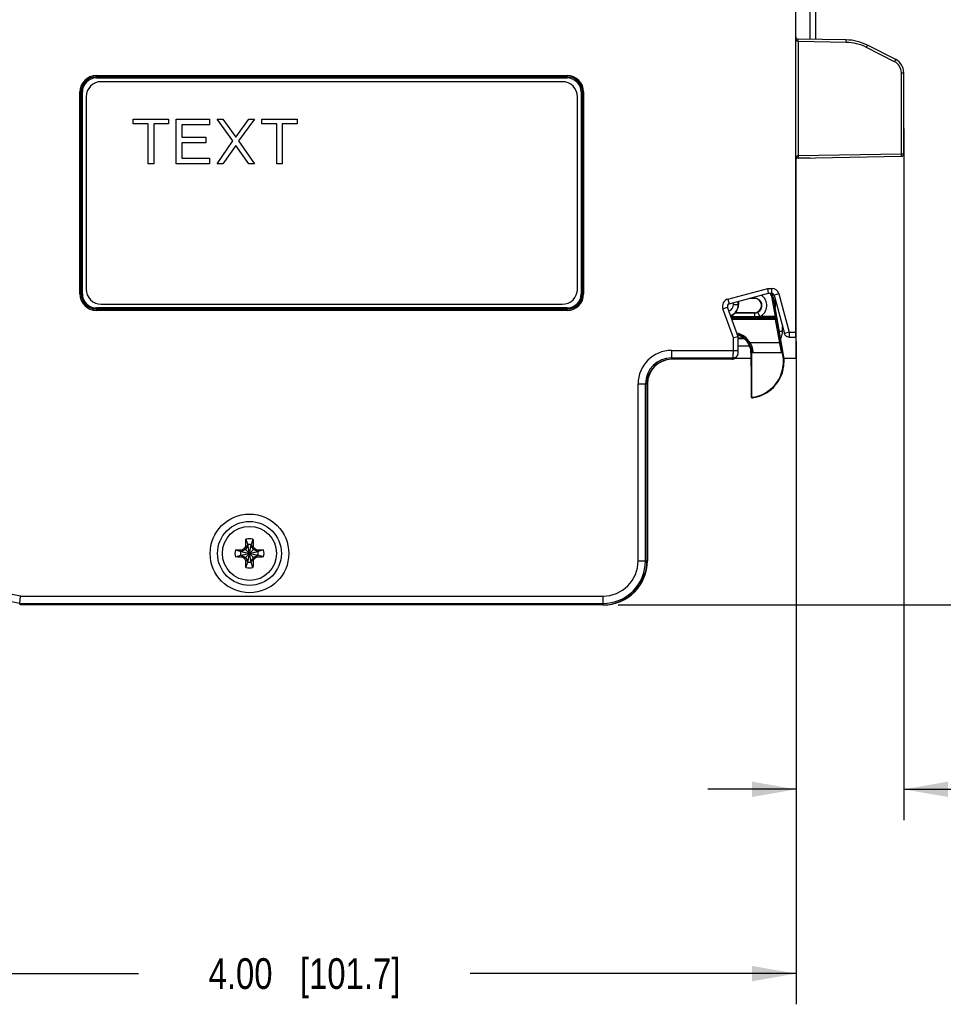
# Model space of a CAD drawing. Header units: inches. Extents: x 0 to 22, y 0 to 17.
# Tile 19 of 33: x 9.8 to 13.6, y 5.7 to 9.7. Entities that reach past the tile are written whole.
import ezdxf

# ---------------------------------------------------------------- set-up
doc = ezdxf.new("R2010")
doc.units = ezdxf.units.IN
doc.header["$LTSCALE"] = 1.21
doc.header["$MEASUREMENT"] = 0
doc.layers.get('0').update_dxf_attribs({"linetype": 'CONTINUOUS'})
for name, color, linetype in [('02___PRT_ALL_AXES', 7, 'CONTINUOUS'), ('03___PRT_ALL_CURVES', 7, 'CONTINUOUS'), ('06___PRT_ALL_SURFS', 7, 'CONTINUOUS'), ('DIMENSIONS', 7, 'CONTINUOUS')]:
    doc.layers.add(name, color=color, linetype=linetype)
doc.styles.get("Standard").update_dxf_attribs({"font": 'txt', "width": 0.8})
doc.dimstyles.new('DIMSTYLE_1', dxfattribs={"dimtxt": 0.125, "dimasz": 0.18, "dimexe": 0.125, "dimexo": 0.0625, "dimgap": 0.0625, "dimtad": 0, "dimtih": 1, "dimtoh": 1, "dimzin": 4, "dimdsep": 46, "dimtxsty": 'STANDARD', "dimblk": '_FILLED', "dimblk1": '_FILLED', "dimblk2": '_FILLED', "dimcen": 0.09, "dimadec": 0, "dimazin": 0, "dimtp": 0.001, "dimtm": 0.001, "dimtfac": 1, "dimtofl": 0, "dimtmove": 0, "dimatfit": 3, "dimldrblk": '_FILLED', "dimfxl": 1, "dimtolj": 1, "dimtzin": 4, "dimarcsym": 0})

# ---------------------------------------------------------------- blocks, each defined once
blk = doc.blocks.new('_FILLED')
at = {"color": 0, "linetype": 'BYBLOCK'}
blk.add_solid([(0, 0), (-1, 0.174), (-1, -0.174)], dxfattribs=at)
blk = doc.blocks.new('*D2')
at = {"layer": 'DIMENSIONS', "color": 2, "linetype": 'CONTINUOUS'}
for p, q in [((13.0448, 13.3566), (14.4473, 13.3566)), ((14.3223, 13.3566), (14.3223, 10.4738)), ((14.3223, 7.341), (14.3223, 10.2238)), ((12.2578, 7.341), (14.4473, 7.341))]:
    blk.add_line(p, q, dxfattribs=at)
at = {"layer": 'DIMENSIONS', "color": 2, "linetype": 'CONTINUOUS', "xscale": 0.18, "yscale": 0.18, "zscale": 0.18}
for p, rotation in [((14.3223, 13.3566), 90), ((14.3223, 7.341), 270)]:
    blk.add_blockref('_FILLED', p, dxfattribs=dict(at, rotation=rotation))
at = {"layer": 'DIMENSIONS', "color": 2, "linetype": 'CONTINUOUS', "insert": (14.3223, 10.4113), "char_height": 0.125, "width": 1.425, "attachment_point": 2, "line_spacing_factor": 0.9}
blk.add_mtext('(6.02{\\Ftxt.shx;\\W1.000000;\\H0.125000; }[152.8])', dxfattribs=at)
blk = doc.blocks.new('*D4')
at = {"layer": 'DIMENSIONS', "color": 2, "linetype": 'CONTINUOUS'}
for p, q in [((12.9823, 8.4136), (12.9823, 5.7158)), ((8.98, 8.0041), (8.98, 5.7158)), ((8.98, 5.8408), (10.3062, 5.8408)), ((12.9823, 5.8408), (11.6562, 5.8408))]:
    blk.add_line(p, q, dxfattribs=at)
at = {"layer": 'DIMENSIONS', "color": 2, "linetype": 'CONTINUOUS', "xscale": 0.18, "yscale": 0.18, "zscale": 0.18, "rotation": 180}
blk.add_blockref('_FILLED', (8.98, 5.8408), dxfattribs=at)
at = {"layer": 'DIMENSIONS', "color": 2, "linetype": 'CONTINUOUS', "xscale": 0.18, "yscale": 0.18, "zscale": 0.18}
blk.add_blockref('_FILLED', (12.9823, 5.8408), dxfattribs=at)
at = {"layer": 'DIMENSIONS', "color": 2, "linetype": 'CONTINUOUS', "insert": (10.9812, 5.9033), "char_height": 0.125, "width": 1.225, "attachment_point": 2, "line_spacing_factor": 0.9}
blk.add_mtext('4.00{\\Ftxt.shx;\\W1.000000;\\H0.125000; }[101.7]', dxfattribs=at)
blk = doc.blocks.new('*D6')
at = {"layer": 'DIMENSIONS', "color": 2, "linetype": 'CONTINUOUS'}
for p, q in [((13.4203, 9.2798), (13.4203, 6.4658)), ((12.9823, 8.4136), (12.9823, 6.4658)), ((12.9823, 6.5908), (12.6223, 6.5908)), ((13.4203, 6.5908), (13.7667, 6.5908))]:
    blk.add_line(p, q, dxfattribs=at)
at = {"layer": 'DIMENSIONS', "color": 2, "linetype": 'CONTINUOUS', "xscale": 0.18, "yscale": 0.18, "zscale": 0.18}
blk.add_blockref('_FILLED', (12.9823, 6.5908), dxfattribs=at)
at = {"layer": 'DIMENSIONS', "color": 2, "linetype": 'CONTINUOUS', "xscale": 0.18, "yscale": 0.18, "zscale": 0.18, "rotation": 180}
blk.add_blockref('_FILLED', (13.4203, 6.5908), dxfattribs=at)
at = {"layer": 'DIMENSIONS', "color": 2, "linetype": 'CONTINUOUS', "insert": (13.8292, 6.6533), "char_height": 0.125, "width": 1.025, "attachment_point": 1, "line_spacing_factor": 0.9}
blk.add_mtext('.44{\\Ftxt.shx;\\W1.000000;\\H0.125000; }[11.1]', dxfattribs=at)

msp = doc.modelspace()

# ---------------------------------------------------------------- linework, layer by layer
at = {"color": 7, "linetype": 'CONTINUOUS'}
for p, q in [((12.9803, 8.4308), (12.9803, 13.3536)), ((13.0621, 9.643), (13.0623, 12.1032)), ((13.0385, 9.8262), (13.0385, 9.6434)), ((13.1858, 9.6408), (12.9901, 9.6442)), ((12.9902, 9.6342), (12.9901, 9.6442)), ((13.1857, 9.6308), (12.9902, 9.6342)), ((12.9902, 9.6342), (12.9902, 9.17)), ((13.1857, 9.6308), (13.1858, 9.6408)), ((13.2686, 9.6101), (13.2731, 9.619)), ((13.3876, 9.5607), (13.2731, 9.619)), ((13.3831, 9.5518), (13.2686, 9.6101)), ((13.3831, 9.5518), (13.3875, 9.5607)), ((13.4104, 9.5073), (13.4203, 9.5073)), ((13.4104, 9.1773), (13.4104, 9.5073)), ((13.4203, 9.1773), (13.4203, 9.5073)), ((10.1343, 9.4958), (12.0503, 9.4958)), ((10.1343, 9.4858), (10.1343, 9.4958)), ((10.1343, 9.4908), (12.0503, 9.4908)), ((10.1343, 9.4858), (12.0503, 9.4858)), ((12.0503, 9.4858), (12.0503, 9.4958)), ((10.0673, 9.4288), (10.0773, 9.4288)), ((10.0673, 8.6068), (10.0673, 9.4288)), ((10.0723, 8.6068), (10.0723, 9.4288)), ((10.0773, 8.6068), (10.0773, 9.4288)), ((12.1073, 9.4288), (12.1173, 9.4288)), ((12.1073, 9.4288), (12.1073, 8.6068)), ((12.1123, 9.4288), (12.1123, 8.6068)), ((12.1173, 9.4288), (12.1173, 8.6068)), ((12.9902, 9.17), (13.4104, 9.1773)), ((13.4104, 9.1773), (13.4203, 9.1773)), ((13.4105, 9.1673), (13.4104, 9.1773)), ((12.9823, 8.3454), (12.9823, 9.156)), ((13.0384, 9.1593), (12.9867, 9.1593)), ((12.9902, 9.17), (12.9901, 9.16)), ((12.9901, 9.16), (13.4105, 9.1673)), ((13.0384, 9.1608), (13.0384, 9.1593)), ((13.0384, 9.1593), (13.04, 9.1608)), ((12.9803, 9.1058), (12.9823, 9.1058)), ((12.9803, 9.0958), (12.9823, 9.0958)), ((12.9803, 9.0903), (12.9823, 9.0903)), ((12.9803, 9.0803), (12.9823, 9.0803)), ((12.7044, 8.5859), (12.867, 8.6295)), ((12.867, 8.6295), (12.8824, 8.6295)), ((12.8697, 8.6095), (12.867, 8.6295)), ((12.8824, 8.6295), (12.8824, 8.6095)), ((12.9823, 8.6405), (12.9803, 8.6405)), ((12.9803, 8.6367), (12.9823, 8.6367)), ((10.0673, 8.6068), (10.0773, 8.6068)), ((12.1073, 8.6068), (12.1173, 8.6068)), ((12.7044, 8.5859), (12.7096, 8.5666)), ((12.7096, 8.5666), (12.8697, 8.6095)), ((12.7466, 8.5639), (12.7466, 8.5766)), ((12.7476, 8.5768), (12.7476, 8.5639)), ((12.8125, 8.589), (12.793, 8.589)), ((12.7969, 8.59), (12.8125, 8.59)), ((12.8125, 8.589), (12.8125, 8.5942)), ((12.8697, 8.6095), (12.8824, 8.6095)), ((12.8849, 8.59), (12.8898, 8.5909)), ((12.8982, 8.5147), (12.8849, 8.59)), ((12.8853, 8.6049), (12.8908, 8.6049)), ((12.9035, 8.5134), (12.8898, 8.5909)), ((12.9114, 8.6074), (12.8921, 8.6022)), ((12.8921, 8.6022), (12.9348, 8.4455)), ((12.8964, 8.5863), (12.8964, 8.5537)), ((12.8972, 8.5493), (12.8972, 8.5834)), ((12.9114, 8.6074), (12.9541, 8.4508)), ((12.9803, 8.6067), (12.9823, 8.6067)), ((12.0503, 8.5498), (10.1343, 8.5498)), ((10.1343, 8.5498), (10.1343, 8.5398)), ((12.0503, 8.5448), (10.1343, 8.5448)), ((12.0503, 8.5398), (10.1343, 8.5398)), ((12.0503, 8.5398), (12.0503, 8.5498)), ((12.684, 8.5468), (12.7028, 8.5536)), ((12.7266, 8.4284), (12.684, 8.5468)), ((12.7466, 8.4319), (12.7028, 8.5536)), ((12.7266, 8.5639), (12.7266, 8.5712)), ((12.7266, 8.5639), (12.7476, 8.5639)), ((12.8125, 8.5137), (12.7171, 8.5137)), ((12.9, 8.5097), (12.7186, 8.5097)), ((12.8986, 8.5081), (12.7191, 8.5081)), ((12.8986, 8.5031), (12.7209, 8.5031)), ((12.8125, 8.5296), (12.7332, 8.5296)), ((12.7343, 8.5306), (12.8125, 8.5306)), ((12.8125, 8.5306), (12.8125, 8.5137)), ((12.8346, 8.5147), (12.8258, 8.5327)), ((12.8982, 8.5147), (12.8346, 8.5147)), ((12.9031, 8.5156), (12.8982, 8.5147)), ((12.8982, 8.5147), (12.8998, 8.5104)), ((12.9, 8.5097), (12.8986, 8.5081)), ((12.8986, 8.5031), (12.8986, 8.5081)), ((12.9036, 8.504), (12.8986, 8.5031)), ((12.9155, 8.4078), (12.8986, 8.5031)), ((12.8998, 8.5104), (12.9, 8.5097)), ((12.9049, 8.5056), (12.9036, 8.504)), ((12.9204, 8.4087), (12.9036, 8.504)), ((12.9047, 8.5069), (12.9047, 8.507)), ((12.931, 8.3578), (12.9047, 8.507)), ((12.9049, 8.5056), (12.9047, 8.507)), ((12.9137, 8.4559), (12.9272, 8.4559)), ((12.9272, 8.4559), (12.9272, 8.4734)), ((12.7466, 8.4319), (12.7266, 8.4284)), ((12.7266, 8.3769), (12.7266, 8.4284)), ((12.7466, 8.3769), (12.7466, 8.4319)), ((12.7692, 8.4267), (12.7466, 8.4267)), ((12.7466, 8.4259), (12.7701, 8.4259)), ((12.9541, 8.4508), (12.9348, 8.4455)), ((12.9541, 8.4508), (12.9803, 8.4508)), ((12.9541, 8.4508), (12.9541, 8.4308)), ((12.9541, 8.4308), (12.9803, 8.4308)), ((12.4753, 8.3769), (12.7466, 8.3769)), ((12.4753, 8.3769), (12.4753, 8.341)), ((12.7466, 8.3959), (12.7928, 8.3959)), ((12.7945, 8.4078), (12.7901, 8.4054)), ((12.9155, 8.4078), (12.7945, 8.4078)), ((12.9155, 8.4078), (12.9204, 8.4087)), ((12.4753, 8.3469), (12.7264, 8.3469)), ((12.5325, 8.341), (12.4753, 8.341)), ((12.5303, 8.341), (12.5308, 8.3415)), ((12.721, 8.3415), (12.5308, 8.3415)), ((12.533, 8.3415), (12.5325, 8.341)), ((12.721, 8.3415), (12.7264, 8.3469)), ((12.7264, 8.3469), (12.7265, 8.3584)), ((12.7264, 8.3469), (12.7286, 8.347)), ((12.7322, 8.3454), (12.7983, 8.3454)), ((12.7351, 8.3474), (12.7406, 8.3528)), ((12.8004, 8.3678), (12.7983, 8.3678)), ((12.7983, 8.3678), (12.7983, 8.3376)), ((12.7983, 8.3376), (12.7984, 8.3376)), ((12.7985, 8.3363), (12.7983, 8.3376)), ((12.7984, 8.3376), (12.7986, 8.3363)), ((12.7985, 8.3367), (12.7986, 8.3363)), ((12.7986, 8.3363), (12.7986, 8.3356)), ((12.8004, 8.3678), (12.8007, 8.3628)), ((12.8007, 8.3628), (12.8008, 8.3628)), ((12.8008, 8.3628), (12.8008, 8.1911)), ((12.8054, 8.3722), (12.8057, 8.3678)), ((12.9225, 8.3678), (12.8058, 8.3678)), ((12.9274, 8.3637), (12.9275, 8.3637)), ((12.9285, 8.3574), (12.9274, 8.3637)), ((12.9285, 8.3574), (12.931, 8.3578)), ((12.9329, 8.3353), (12.9331, 8.3378)), ((12.933, 8.3365), (12.933, 8.3368)), ((12.933, 8.3359), (12.933, 8.3365)), ((12.9331, 8.3378), (12.9332, 8.3378)), ((12.9331, 8.3365), (12.9332, 8.3378)), ((12.9332, 8.3454), (12.9823, 8.3454)), ((12.7986, 8.3346), (12.7987, 8.3332)), ((12.7987, 8.3332), (12.7987, 8.3315)), ((12.7987, 8.3315), (12.7988, 8.3282)), ((12.7988, 8.3287), (12.7988, 8.3276)), ((12.7988, 8.3282), (12.7988, 8.3243)), ((12.7988, 8.3243), (12.7988, 8.3196)), ((12.7988, 8.3239), (12.7988, 8.3229)), ((12.7988, 8.3196), (12.7989, 8.3145)), ((12.7988, 8.3187), (12.7989, 8.3176)), ((12.7989, 8.3145), (12.7989, 8.1888)), ((12.7989, 8.313), (12.7989, 8.3126)), ((12.9321, 8.3177), (12.9321, 8.3178)), ((12.3392, 8.2408), (12.3751, 8.2408)), ((12.3392, 7.5208), (12.3392, 8.2408)), ((12.3692, 7.5208), (12.3692, 8.2408)), ((12.3751, 8.2408), (12.3751, 7.5208)), ((12.3771, 8.2408), (12.3771, 7.5208)), ((10.737, 7.5711), (10.7386, 7.5739)), ((10.75, 7.5833), (10.7408, 7.5673)), ((10.742, 7.5798), (10.75, 7.5833)), ((10.7431, 7.6082), (10.75, 7.5862)), ((10.7646, 7.5154), (10.75, 7.5862)), ((10.75, 7.5862), (10.75, 7.5833)), ((10.75, 7.5154), (10.7646, 7.5862)), ((10.7646, 7.5183), (10.75, 7.5833)), ((10.75, 7.5183), (10.7646, 7.5833)), ((10.7715, 7.6082), (10.7646, 7.5862)), ((10.7646, 7.5833), (10.7646, 7.5862)), ((10.7646, 7.5833), (10.7726, 7.5798)), ((10.7738, 7.5673), (10.7646, 7.5833)), ((10.776, 7.5739), (10.7776, 7.5711)), ((10.6999, 7.565), (10.7219, 7.5581)), ((10.6999, 7.5366), (10.7219, 7.5435)), ((10.7219, 7.5435), (10.7927, 7.5581)), ((10.7248, 7.5581), (10.7219, 7.5581)), ((10.7219, 7.5581), (10.7927, 7.5435)), ((10.7219, 7.5435), (10.7248, 7.5435)), ((10.7408, 7.5673), (10.7248, 7.5581)), ((10.7283, 7.5661), (10.7248, 7.5581)), ((10.7248, 7.5435), (10.7898, 7.5581)), ((10.7248, 7.5581), (10.7898, 7.5435)), ((10.7248, 7.5435), (10.7408, 7.5343)), ((10.7283, 7.5355), (10.7248, 7.5435)), ((10.7342, 7.5695), (10.737, 7.5711)), ((10.737, 7.5711), (10.7776, 7.5305)), ((10.737, 7.5305), (10.7776, 7.5711)), ((10.7408, 7.5343), (10.75, 7.5183)), ((10.7646, 7.5183), (10.7738, 7.5343)), ((10.7898, 7.5581), (10.7738, 7.5673)), ((10.7738, 7.5343), (10.7898, 7.5435)), ((10.7776, 7.5711), (10.7804, 7.5695)), ((10.7863, 7.5661), (10.7898, 7.5581)), ((10.7898, 7.5435), (10.7863, 7.5355)), ((10.7927, 7.5581), (10.7898, 7.5581)), ((10.7898, 7.5435), (10.7927, 7.5435)), ((10.8147, 7.565), (10.7927, 7.5581)), ((10.8147, 7.5366), (10.7927, 7.5435)), ((10.737, 7.5305), (10.7342, 7.5321)), ((10.7386, 7.5277), (10.737, 7.5305)), ((10.75, 7.5183), (10.742, 7.5218)), ((10.7431, 7.4934), (10.75, 7.5154)), ((10.75, 7.5183), (10.75, 7.5154)), ((10.7726, 7.5218), (10.7646, 7.5183)), ((10.7646, 7.5154), (10.7646, 7.5183)), ((10.7715, 7.4934), (10.7646, 7.5154)), ((10.7776, 7.5305), (10.776, 7.5277)), ((10.7804, 7.5321), (10.7776, 7.5305)), ((12.3392, 7.5208), (12.3751, 7.5208)), ((9.8228, 7.3469), (9.8259, 7.3769)), ((9.8259, 7.3769), (12.1953, 7.3769)), ((12.1953, 7.3769), (12.1953, 7.341)), ((9.8228, 7.3469), (9.8222, 7.341)), ((12.1953, 7.341), (9.8222, 7.341)), ((9.8228, 7.3469), (12.1953, 7.3469))]:
    msp.add_line(p, q, dxfattribs=at)
for points in [[(12.9047, 8.507), (12.9044, 8.5086), (12.904, 8.5108), (12.9035, 8.5134)], [(12.7446, 8.3586), (12.7458, 8.3618), (12.7464, 8.3654), (12.7465, 8.3672), (12.7465, 8.3695), (12.7466, 8.3728), (12.7466, 8.3769)], [(12.7406, 8.3528), (12.7427, 8.3554), (12.7446, 8.3586)], [(12.7986, 8.3356), (12.7986, 8.3352), (12.7986, 8.3346)], [(12.9314, 8.3119), (12.9316, 8.3136), (12.9318, 8.3153), (12.932, 8.317), (12.9322, 8.3187), (12.9323, 8.3203), (12.9324, 8.3218), (12.9325, 8.3233), (12.9326, 8.3247), (12.9327, 8.3261), (12.9328, 8.3274), (12.9328, 8.3286), (12.9328, 8.3297), (12.9329, 8.3308), (12.9329, 8.3317), (12.9329, 8.3326), (12.933, 8.3359)]]:
    msp.add_lwpolyline(points, dxfattribs=at)
for radius in [0.16, 0.13, 0.1102]:
    msp.add_circle((10.7573, 7.5508), radius, dxfattribs=at)
for centre, radius, start, end in [((12.9903, 9.6542), 0.01, 188.6346, 269), ((13.1824, 9.4409), 0.19, 62.9978, 89.0022), ((13.1823, 9.4408), 0.2, 63, 89), ((13.3604, 9.5073), 0.05, 0.0044, 62.9955), ((13.3603, 9.5073), 0.06, 0, 62.9856), ((10.1343, 9.4288), 0.067, 90, 180), ((10.1343, 9.4288), 0.062, 90, 180), ((10.1343, 9.4288), 0.057, 90, 180), ((12.0503, 9.4288), 0.067, 0, 90), ((12.0503, 9.4288), 0.062, 0, 90), ((12.0503, 9.4288), 0.057, 0, 90), ((13.4103, 9.1773), 0.01, 271, 360), ((12.9903, 9.15), 0.01, 91, 171.363), ((12.9903, 9.1649), 0.00509, 91.0514, 101.5229), ((12.8824, 8.5995), 0.03, 15.2535, 90.0016), ((10.1343, 8.6068), 0.067, 180, 270), ((10.1343, 8.6068), 0.062, 180, 270), ((10.1343, 8.6068), 0.057, 180, 270), ((12.0503, 8.6068), 0.067, 270, 360), ((12.0503, 8.6068), 0.062, 270, 360), ((12.0503, 8.6068), 0.057, 270, 360), ((12.7122, 8.557), 0.03, 104.9988, 199.8022), ((12.8125, 8.5598), 0.0302, 296.1436, 90), ((12.8125, 8.5598), 0.0292, 270, 90), ((12.8125, 8.5598), 0.0502, 296.1436, 56.5758), ((12.8328, 8.5808), 0.0529, 10, 32.9015), ((12.8824, 8.5995), 0.00999, 15.22, 90.0351), ((12.8328, 8.5808), 0.0579, 10, 29.6841), ((12.7122, 8.557), 0.00999, 104.9457, 199.8534), ((12.6973, 8.5639), 0.0293, 293.032, 360), ((12.6973, 8.5639), 0.0493, 291.7462, 360), ((12.6973, 8.5639), 0.0503, 291.7088, 360), ((12.8125, 8.5598), 0.0302, 270.027, 296.1924), ((12.8986, 8.5031), 0.005, 10.0169, 89.9832), ((12.9, 8.5047), 0.005, 10.0168, 89.9832), ((12.867, 8.456), 0.0601, 351.2966, 359.9624), ((12.7233, 8.3678), 0.0817, 29.3328, 77.5459), ((12.7233, 8.3678), 0.0767, 29.3302, 74.4774), ((12.7233, 8.3678), 0.075, 0, 74.0472), ((12.8673, 8.4559), 0.0599, 330.614, 351.3416), ((12.4753, 8.2408), 0.1361, 90, 180), ((8.7763, 8.3756), 3.9503, 359.751, 0.0191), ((12.7212, 8.3666), 0.0791, 18.5624, 29.3193), ((12.4753, 8.2408), 0.1061, 90, 180), ((12.4753, 8.2408), 0.1002, 90, 180), ((12.4773, 8.2408), 0.1002, 91.1526, 180), ((12.721, 8.3616), 0.0201, 270.0748, 292.4273), ((12.721, 8.3615), 0.02, 292.5027, 314.9986), ((12.8033, 8.3375), 0.005, 194.8741, 202.4528), ((12.7425, 8.3333), 0.0562, 2.3801, 3.0492), ((12.7049, 8.3317), 0.0938, 2.0596, 2.4212), ((12.6691, 8.3304), 0.1296, 1.8718, 2.074), ((12.8057, 8.3628), 0.005, 90.0047, 180.0047), ((12.7833, 8.3318), 0.1475, 279.099, 10), ((12.9226, 8.3628), 0.005, 9.9927, 89.9963), ((12.7833, 8.3318), 0.15, 2.2734, 10), ((12.9282, 8.3375), 0.00501, 339.2594, 347.638), ((12.5927, 8.3279), 0.206, 1.2985, 1.8593), ((12.4623, 8.3247), 0.3365, 1.177, 1.3418), ((12.3133, 8.3217), 0.4855, 0.8226, 1.1735), ((11.9512, 8.3165), 0.8477, 0.4994, 0.7513), ((11.6152, 8.3135), 1.1837, 0.2483, 0.4545), ((11.4134, 8.3126), 1.3855, 0.0174, 0.2048), ((12.7833, 8.3318), 0.1494, 278.1831, 352.342), ((12.7658, 8.3341), 0.1671, 352.3512, 354.345), ((12.5134, 8.4362), 0.3777, 319.0904, 319.5491), ((12.8039, 8.1888), 0.005, 180.0204, 278.1618), ((12.8058, 8.1911), 0.005, 179.9942, 279.1048), ((12.511, 8.447), 0.3943, 318.1281, 318.5764), ((10.7573, 7.5508), 0.0297, 129.0984, 140.9016), ((12.6244, 6.4757), 2.1823, 149.6067, 149.7872), ((10.7573, 7.5508), 0.0592, 76.0695, 103.9305), ((10.7573, 7.5508), 0.0361, 78.3738, 101.6262), ((8.9631, 6.5183), 2.0979, 30.2091, 30.3969), ((10.7573, 7.5508), 0.0297, 39.0984, 50.9016), ((10.7573, 7.5508), 0.0592, 166.0695, 193.9305), ((10.7573, 7.5508), 0.0361, 168.3738, 191.6262), ((11.7898, 5.7566), 2.0979, 120.2091, 120.3969), ((11.8324, 9.4179), 2.1823, 239.6067, 239.7872), ((9.6822, 5.6837), 2.1823, 59.6067, 59.7872), ((9.7248, 9.345), 2.0979, 300.2091, 300.3969), ((10.7573, 7.5508), 0.0361, 348.3738, 11.6262), ((10.7573, 7.5508), 0.0592, 346.0695, 13.9305), ((10.7573, 7.5508), 0.0297, 219.0984, 230.9016), ((12.5515, 8.5833), 2.0979, 210.2091, 210.3969), ((10.7573, 7.5508), 0.0361, 258.3738, 281.6262), ((8.8902, 8.6259), 2.1823, 329.6067, 329.7872), ((10.7573, 7.5508), 0.0297, 309.0984, 320.9016), ((12.1953, 7.5208), 0.1798, 270, 360), ((12.1953, 7.5208), 0.1739, 270, 360), ((12.1953, 7.5208), 0.1439, 270, 360), ((12.1973, 7.5208), 0.1798, 270, 360), ((10.7573, 7.5508), 0.0592, 256.0695, 283.9305), ((9.4921, 5.7752), 1.6061, 78.1201, 102.0053), ((9.4921, 5.7752), 1.6361, 78.2299, 101.2966)]:
    msp.add_arc(centre, radius, start, end, dxfattribs=at)
for centre, ratio, start_param, end_param in [((12.8058, 8.3628), 0.999848, 1.570796, 3.141593), ((12.9225, 8.3628), 0.999843, 0.174506, 1.570796)]:
    msp.add_ellipse(centre, major_axis=(0.005, 0), ratio=ratio, start_param=start_param, end_param=end_param, dxfattribs=at)
for points, knots in [([(12.9829, 9.6408), (12.9824, 9.6419), (12.9816, 9.644), (12.9806, 9.6485), (12.9803, 9.6519), (12.9803, 9.6542)], [0, 0, 0, 0, 0.251884, 0.502122, 1, 1, 1, 1]), ([(12.9902, 9.6342), (12.9898, 9.6342), (12.9889, 9.6344), (12.9876, 9.6349), (12.9865, 9.6357), (12.9853, 9.6368), (12.984, 9.6385), (12.9832, 9.64), (12.9829, 9.6408)], [0, 0, 0, 0, 0.131691, 0.26134, 0.388454, 0.513412, 0.758518, 1, 1, 1, 1]), ([(12.9803, 9.15), (12.9803, 9.1519), (12.9805, 9.1547), (12.9812, 9.1584), (12.982, 9.1612), (12.983, 9.1639), (12.9842, 9.166), (12.9854, 9.1675), (12.9865, 9.1686), (12.9878, 9.1694), (12.9888, 9.1698), (12.9893, 9.1699)], [0, 0, 0, 0, 0.244267, 0.366818, 0.489851, 0.613698, 0.738954, 0.802545, 0.867063, 0.932827, 1, 1, 1, 1]), ([(12.8346, 8.5147), (12.8328, 8.5145), (12.8291, 8.5142), (12.8217, 8.5138), (12.8162, 8.5137), (12.8125, 8.5137)], [0, 0, 0, 0, 0.250007, 0.500012, 1, 1, 1, 1]), ([(12.9047, 8.507), (12.9047, 8.5073), (12.9045, 8.5078), (12.9041, 8.5084), (12.9036, 8.509), (12.903, 8.5095), (12.9023, 8.5099), (12.9015, 8.5102), (12.9007, 8.5104), (12.9001, 8.5104), (12.8998, 8.5104)], [0, 0, 0, 0, 0.116536, 0.234549, 0.3548, 0.477951, 0.604246, 0.73379, 0.866209, 1, 1, 1, 1]), ([(12.9541, 8.4308), (12.9519, 8.4308), (12.9486, 8.4313), (12.9446, 8.4331), (12.9419, 8.4348), (12.9394, 8.437), (12.9367, 8.4404), (12.9353, 8.4435), (12.9348, 8.4455)], [0, 0, 0, 0, 0.249324, 0.374708, 0.499899, 0.625113, 0.750568, 1, 1, 1, 1]), ([(12.7945, 8.4078), (12.7955, 8.4062), (12.7969, 8.4037), (12.7986, 8.4003), (12.7998, 8.3978), (12.8008, 8.3952), (12.8017, 8.3927), (12.8025, 8.3902), (12.8034, 8.387), (12.8042, 8.3832), (12.8049, 8.3791), (12.8052, 8.3754), (12.8053, 8.3732), (12.8054, 8.3722)], [0, 0, 0, 0, 0.151719, 0.227033, 0.301531, 0.374862, 0.446663, 0.516554, 0.58413, 0.710763, 0.823763, 0.920831, 1, 1, 1, 1]), ([(12.7962, 8.3918), (12.7966, 8.3906), (12.7973, 8.3881), (12.7985, 8.3835), (12.7994, 8.379), (12.7999, 8.3749), (12.8001, 8.3723), (12.8003, 8.3699), (12.8004, 8.3685), (12.8004, 8.3678)], [0, 0, 0, 0, 0.160248, 0.313146, 0.590383, 0.712212, 0.821579, 0.917714, 1, 1, 1, 1]), ([(12.9226, 8.3678), (12.9226, 8.3678), (12.9226, 8.3678), (12.9226, 8.3678), (12.9226, 8.3678), (12.9226, 8.3679), (12.9226, 8.3679), (12.9226, 8.3679), (12.9226, 8.368), (12.9226, 8.3681), (12.9226, 8.3682), (12.9226, 8.3684), (12.9226, 8.3687), (12.9225, 8.3691), (12.9225, 8.3696), (12.9224, 8.3702), (12.9223, 8.3709), (12.9222, 8.3717), (12.922, 8.3726), (12.9219, 8.3736), (12.9216, 8.3751), (12.9213, 8.3771), (12.9208, 8.3797), (12.9203, 8.3827), (12.9197, 8.3858), (12.9191, 8.3891), (12.9184, 8.3927), (12.9177, 8.3963), (12.9167, 8.4014), (12.916, 8.4052), (12.9155, 8.4078)], [0, 0, 0, 0, 0.00024, 0.00054, 0.000954, 0.0015, 0.002187, 0.003019, 0.005128, 0.007834, 0.011142, 0.015052, 0.019564, 0.030388, 0.043583, 0.059113, 0.076941, 0.097023, 0.1193, 0.14371, 0.170192, 0.22909, 0.295362, 0.368334, 0.447261, 0.531364, 0.619811, 0.711759, 0.806377, 1, 1, 1, 1]), ([(12.9275, 8.3637), (12.9275, 8.3637), (12.9275, 8.3637), (12.9275, 8.3637), (12.9275, 8.3637), (12.9275, 8.3637), (12.9276, 8.3638), (12.9276, 8.3639), (12.9276, 8.364), (12.9275, 8.3642), (12.9275, 8.3643), (12.9275, 8.3646), (12.9275, 8.3651), (12.9274, 8.3657), (12.9273, 8.3664), (12.9272, 8.3672), (12.9271, 8.3681), (12.9269, 8.3691), (12.9268, 8.3702), (12.9265, 8.3718), (12.9262, 8.3741), (12.9257, 8.3771), (12.9252, 8.3803), (12.9246, 8.3839), (12.924, 8.3877), (12.9233, 8.3916), (12.9226, 8.3957), (12.9216, 8.4014), (12.9209, 8.4058), (12.9204, 8.4087)], [0, 0, 0, 0, 0.000216, 0.000504, 0.00091, 0.001453, 0.002969, 0.005077, 0.007782, 0.011087, 0.014993, 0.0195, 0.030309, 0.043483, 0.058985, 0.076779, 0.09682, 0.119053, 0.143417, 0.169851, 0.228657, 0.294853, 0.367772, 0.446677, 0.530797, 0.619299, 0.711337, 0.806076, 1, 1, 1, 1]), ([(12.7286, 8.347), (12.7308, 8.3473), (12.7341, 8.3482), (12.738, 8.3505), (12.7398, 8.352), (12.7406, 8.3528)], [0, 0, 0, 0, 0.499395, 0.749937, 1, 1, 1, 1]), ([(12.8054, 8.3722), (12.8051, 8.3722), (12.8044, 8.3722), (12.8035, 8.3719), (12.8026, 8.3715), (12.8018, 8.371), (12.8012, 8.3703), (12.8008, 8.3695), (12.8005, 8.3687), (12.8004, 8.3681), (12.8004, 8.3678)], [0, 0, 0, 0, 0.131583, 0.262804, 0.392037, 0.518654, 0.642445, 0.763619, 0.882708, 1, 1, 1, 1]), ([(12.9321, 8.3178), (12.9323, 8.3196), (12.9326, 8.323), (12.9328, 8.3278), (12.9329, 8.3314), (12.9329, 8.3338), (12.9329, 8.3348), (12.9329, 8.3353)], [0, 0, 0, 0, 0.309553, 0.588738, 0.823214, 0.919539, 1, 1, 1, 1]), ([(10.742, 7.5798), (10.7421, 7.5823), (10.7423, 7.5917), (10.7427, 7.6012), (10.7431, 7.6082)], [0, 0, 0, 0, 0.257991, 1, 1, 1, 1]), ([(10.7715, 7.6082), (10.7717, 7.606), (10.7722, 7.5965), (10.7724, 7.587), (10.7726, 7.5798)], [0, 0, 0, 0, 0.24047, 1, 1, 1, 1]), ([(10.6999, 7.565), (10.7021, 7.5652), (10.7116, 7.5657), (10.7211, 7.5659), (10.7283, 7.5661)], [0, 0, 0, 0, 0.240475, 1, 1, 1, 1]), ([(10.7283, 7.5355), (10.7258, 7.5356), (10.7164, 7.5358), (10.7069, 7.5362), (10.6999, 7.5366)], [0, 0, 0, 0, 0.257991, 1, 1, 1, 1]), ([(10.7863, 7.5661), (10.7888, 7.566), (10.7982, 7.5658), (10.8077, 7.5654), (10.8147, 7.565)], [0, 0, 0, 0, 0.257991, 1, 1, 1, 1]), ([(10.8147, 7.5366), (10.8125, 7.5364), (10.803, 7.5359), (10.7935, 7.5357), (10.7863, 7.5355)], [0, 0, 0, 0, 0.24047, 1, 1, 1, 1]), ([(10.7431, 7.4934), (10.7429, 7.4956), (10.7424, 7.5051), (10.7422, 7.5146), (10.742, 7.5218)], [0, 0, 0, 0, 0.24047, 1, 1, 1, 1]), ([(10.7726, 7.5218), (10.7725, 7.5193), (10.7723, 7.5099), (10.7719, 7.5004), (10.7715, 7.4934)], [0, 0, 0, 0, 0.257991, 1, 1, 1, 1])]:
    msp.add_open_spline(points, degree=3, knots=knots, dxfattribs=at)
at = {"layer": '02___PRT_ALL_AXES', "color": 7, "linetype": 'CONTINUOUS'}
for p, q in [((12.0303, 9.4708), (10.1543, 9.4708)), ((10.0923, 9.4088), (10.0923, 8.6268)), ((12.0923, 8.6268), (12.0923, 9.4088)), ((10.1543, 8.5648), (12.0303, 8.5648))]:
    msp.add_line(p, q, dxfattribs=at)
for centre, start, end in [((10.1543, 9.4088), 90, 180), ((12.0303, 9.4088), 0, 90), ((10.1543, 8.6268), 180, 270), ((12.0303, 8.6268), 270, 360)]:
    msp.add_arc(centre, 0.062, start, end, dxfattribs=at)
at = {"layer": '03___PRT_ALL_CURVES', "color": 4, "linetype": 'CONTINUOUS'}
for p, q in [((10.2843, 9.3188), (10.4284, 9.3188)), ((10.2843, 9.2994), (10.2843, 9.3188)), ((10.345, 9.2994), (10.2843, 9.2994)), ((10.345, 9.1368), (10.345, 9.2994)), ((10.4284, 9.2994), (10.3677, 9.2994)), ((10.3677, 9.2994), (10.3677, 9.1368)), ((10.4284, 9.3188), (10.4284, 9.2994)), ((10.4587, 9.3188), (10.5952, 9.3188)), ((10.4587, 9.1368), (10.4587, 9.3188)), ((10.5952, 9.3188), (10.5952, 9.2956)), ((10.6256, 9.3188), (10.6483, 9.3188)), ((10.69, 9.2297), (10.6256, 9.3188)), ((10.6483, 9.3188), (10.7014, 9.2452)), ((10.7014, 9.2452), (10.7545, 9.3188)), ((10.7772, 9.3188), (10.7128, 9.2297)), ((10.7545, 9.3188), (10.7772, 9.3188)), ((10.8076, 9.3188), (10.9516, 9.3188)), ((10.8076, 9.2994), (10.8076, 9.3188)), ((10.8682, 9.2994), (10.8076, 9.2994)), ((10.8682, 9.1368), (10.8682, 9.2994)), ((10.9516, 9.2994), (10.891, 9.2994)), ((10.891, 9.2994), (10.891, 9.1368)), ((10.9516, 9.3188), (10.9516, 9.2994)), ((10.5952, 9.2956), (10.4815, 9.2956)), ((10.4815, 9.2956), (10.4815, 9.2452)), ((10.4815, 9.2452), (10.5801, 9.2452)), ((10.5801, 9.222), (10.4815, 9.222)), ((10.4815, 9.222), (10.4815, 9.16)), ((10.5801, 9.2452), (10.5801, 9.222)), ((10.6256, 9.1368), (10.69, 9.2297)), ((10.7128, 9.2297), (10.7772, 9.1368)), ((10.7014, 9.2104), (10.6483, 9.1368)), ((10.7545, 9.1368), (10.7014, 9.2104)), ((10.3677, 9.1368), (10.345, 9.1368)), ((10.5952, 9.1368), (10.4587, 9.1368)), ((10.4815, 9.16), (10.5952, 9.16)), ((10.5952, 9.16), (10.5952, 9.1368)), ((10.6483, 9.1368), (10.6256, 9.1368)), ((10.7772, 9.1368), (10.7545, 9.1368)), ((10.891, 9.1368), (10.8682, 9.1368))]:
    msp.add_line(p, q, dxfattribs=at)
at = {"layer": '06___PRT_ALL_SURFS', "color": 7, "linetype": 'CONTINUOUS'}
for p, q in [((12.9823, 9.1058), (12.9823, 9.156)), ((12.9803, 9.1058), (12.9823, 9.1058))]:
    msp.add_line(p, q, dxfattribs=at)

# ---------------------------------------------------------------- dimensions: what is measured, and where the dimension line sits
at = {"layer": 'DIMENSIONS', "color": 2, "linetype": 'CONTINUOUS'}
dim = msp.add_linear_dim(base=(14.3223, 13.3566), p1=(12.1953, 7.341), p2=(12.9823, 13.3566), angle=90, text='(<>)', dimstyle='DIMSTYLE_1', dxfattribs=at)
dim.commit()
dim.dimension.update_dxf_attribs({"geometry": '*D2', "text_midpoint": (14.3223, 10.3488), "dimtype": 160})
for base, p1, p2, picture, middle in [((12.9823, 6.5908), (13.4203, 9.3423), (12.9823, 8.4761), '*D6', (14.3417, 6.5908)), ((8.98, 5.8408), (12.9823, 8.4761), (8.98, 8.0666), '*D4', (10.9812, 5.8408))]:
    dim = msp.add_linear_dim(base=base, p1=p1, p2=p2, angle=180, dimstyle='DIMSTYLE_1', dxfattribs=at)
    dim.commit()
    dim.dimension.update_dxf_attribs({"geometry": picture, "text_midpoint": middle, "dimtype": 160})

doc.saveas('drawing.dxf')
